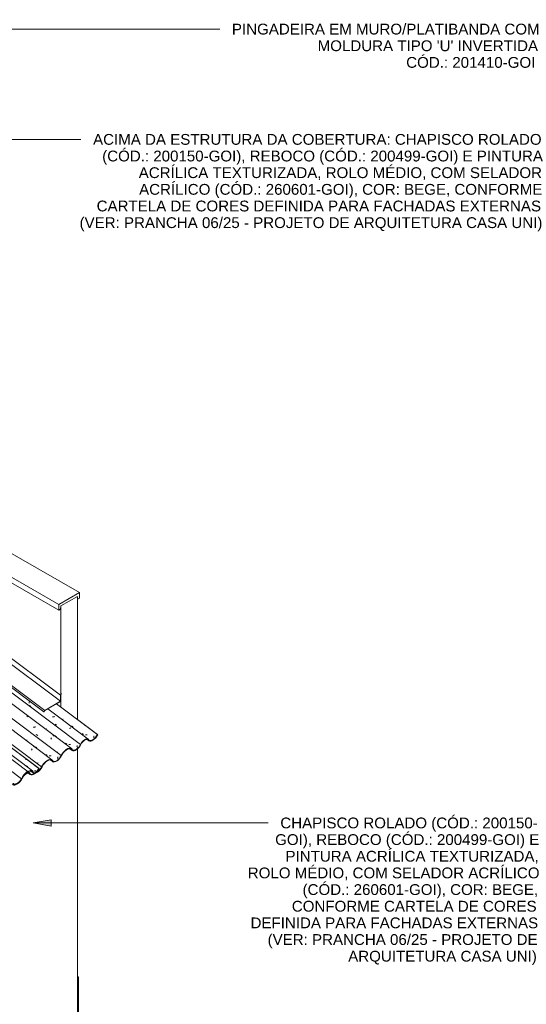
# Model space of a CAD drawing. Header units: millimetres. Extents: x 6528 to 21779, y 617 to 11154.
# Tile 106 of 106: x 18403 to 21779, y 4301 to 10870. Entities that reach past the tile are written whole.
import ezdxf

# ---------------------------------------------------------------- set-up
doc = ezdxf.new("R2010")
doc.units = ezdxf.units.MM
for name, color, linetype, lineweight in [('A-GLAZ-CWMG', 7, 'Continuous', 5), ('A-ROOF', 7, 'Continuous', 5), ('A-ROOF-OTLN', 7, 'Continuous', 5), ('G-ANNO-TEXT', 7, 'Continuous', 9), ('I-WALL', 7, 'Continuous', 5)]:
    doc.layers.add(name, color=color, linetype=linetype, lineweight=lineweight)
doc.styles.add('Arial', font='arial.ttf', dxfattribs={"height": 72})
pattern_1 = [(35.687, (13408.59, 6161.03), (232.4107, 222.10645), [11.803, -202.805, 11.803, -1347.381]), (35.687, (13408.59, 6161.03), (232.4107, 222.10645), [-226.412, -202.805, 11.803, -417.413, -715.36]), (35.687, (13408.59, 6161.03), (232.4107, 222.10645), [-858.432, 11.803, -202.805, 11.803, -488.949]), (35.687, (13408.59, 6161.03), (232.4107, 222.10645), [-1084.844, -131.269, 11.803, -345.877]), (137.177, (13495.75, 6251.22), (-166.5234, 43.963), [6.535, -112.291, -752.566]), (137.177, (13495.75, 6251.22), (-166.5234, 43.963), [-118.826, 6.535, -112.291, -633.74]), (137.177, (13495.75, 6251.22), (-166.5234, 43.963), [-237.653, 6.535, -231.117, -396.088]), (137.177, (13495.75, 6251.22), (-166.5234, 43.963), [-475.305, 6.535, -112.291, -277.261]), (137.177, (13495.75, 6251.22), (-166.5234, 43.963), [-594.131, 6.535, -72.682, -198.044]), (137.177, (13495.75, 6251.22), (-166.5234, 43.963), [-673.349, 6.535, -191.508]), (247.064, (13524.797, 6382.45), (-65.88806, -266.0695), [12.3, -211.345, -1416.419]), (247.064, (13524.797, 6382.45), (-65.88806, -266.0695), [-223.645, 12.3, -211.345, -1192.774]), (247.064, (13524.797, 6382.45), (-65.88806, -266.0695), [-447.29, 12.3, -434.99, -745.484]), (247.064, (13524.797, 6382.45), (-65.88806, -266.0695), [-894.58, 12.3, -211.345, -521.839]), (247.064, (13524.797, 6382.45), (-65.88806, -266.0695), [-1118.225, 12.3, -136.796, -372.742]), (247.064, (13524.797, 6382.45), (-65.88806, -266.0695), [-1267.322, 12.3, -360.441])]

# ---------------------------------------------------------------- blocks, each defined once
blk = doc.blocks.new('FP_113-ISO_02')
at = {"layer": 'A-GLAZ-CWMG'}
blk.add_line((18468.9, 5844.3), (12164.7, 10576), dxfattribs=at)
blk = doc.blocks.new('FP_114-ISO_02')
at = {"layer": 'A-GLAZ-CWMG', "color": 9, "true_color": 0xc0c0c0}
for p, q in [((18443.3, 5935.4), (18443.3, 5936.8)), ((18443.3, 5934.1), (18443.3, 5935.4)), ((18443.3, 5932.7), (18443.3, 5934.1)), ((18503.4, 5853.1), (18503.7, 5854.3)), ((18503.7, 5854.3), (18504.1, 5855.6)), ((18504.1, 5855.6), (18504.4, 5856.9)), ((18504.4, 5856.9), (18504.7, 5858.3)), ((18504.7, 5858.3), (18505.1, 5859.6)), ((18505.1, 5859.6), (18505.4, 5861)), ((18505.4, 5861), (18505.7, 5862.4)), ((18505.7, 5862.4), (18506, 5863.8))]:
    blk.add_line(p, q, dxfattribs=at)
blk = doc.blocks.new('FP_115-ISO_02')
at = {"layer": 'A-GLAZ-CWMG'}
blk.add_line((18458.1, 5843.6), (18472.1, 5833.2), dxfattribs=at)
blk = doc.blocks.new('Rectangular Mullion - Telha Fibrocimento - Ondulada-V99-ISO_02')
at = {"layer": 'A-GLAZ-CWMG', "true_color": 0xc0c0c0}
h = blk.add_hatch(dxfattribs=at)
h.set_pattern_fill('FP_6', color=9, style=0, pattern_type=2)
h.set_pattern_definition(pattern_1)
h.paths.add_polyline_path([(17746.4, 5402.5), (17757.1, 5410.3), (17766.5, 5419.8), (17773.5, 5428.4), (17786.9, 5449.9), (17794.4, 5458.9), (17802.7, 5466.8), (17811.4, 5472.8), (17820.8, 5476.7), (17827, 5477.7), (17833.2, 5476.4), (17842.4, 5468.4), (17849.1, 5466.9), (17858.6, 5468.9), (17866.7, 5472.7), (17877.4, 5480.5), (17884.8, 5487.6), (17893.1, 5497.7), (17907.2, 5520.2), (17913.5, 5528.4), (17922, 5537), (17931.2, 5544), (17940.1, 5548.7), (17946.7, 5550.8), (17953.6, 5551), (17959.2, 5548.7), (17967.3, 5539.4), (17972.7, 5537.3), (17980.4, 5537.8), (17988.1, 5540.5), (17996.8, 5545.6), (18005.6, 5552.8), (18013.8, 5561.7), (18021.1, 5571.6), (18033.6, 5593.6), (18041.7, 5604.5), (18050.8, 5614.2), (18060.5, 5622.1), (18070.4, 5627.7), (18080.5, 5630.7), (18087.6, 5630.6), (18093.3, 5628.2), (18101.4, 5618.3), (18106.9, 5616), (18113.9, 5616.1), (18123.4, 5619.6), (18130.5, 5623.7), (18140.3, 5631.8), (18147.7, 5639.7), (18154.6, 5648.9), (18166.9, 5670), (18174.6, 5680.3), (18183.3, 5689.4), (18192.5, 5696.8), (18202.4, 5702.3), (18210.2, 5704.9), (18218.3, 5704.9), (18223.6, 5702.8), (18231.6, 5693.5), (18237.2, 5691.3), (18244.2, 5691.5), (18253, 5694.7), (18260.7, 5699.1), (18269.2, 5705.9), (18277.3, 5714.4), (18284.5, 5724), (18299.1, 5748), (18304.4, 5755.1), (18313.1, 5764.1), (18322.1, 5771.4), (18331.2, 5776.6), (18339.6, 5779.5), (18347, 5779.8), (18353, 5777.5), (18361, 5768.3), (18366.6, 5766.2), (18373.5, 5766.4), (18381.5, 5769.1), (18389.9, 5773.9), (18398.4, 5780.8), (18407.3, 5790.2), (18413.8, 5798.7), (18424.4, 5816.7), (18430, 5824.2), (18438.4, 5832.4), (18443, 5836.1), (18451.6, 5840.6), (18455.9, 5842), (18461.8, 5842), (18465.7, 5840.5), (18472.7, 5832.8), (18478.3, 5830.7), (18485.2, 5831), (18493.1, 5833.7), (18501.5, 5838.6), (18510, 5845.3), (18518.1, 5853.7), (18525.3, 5863.1), (18531.3, 5873.2), (18529.1, 5874.5), (18523.8, 5865.2), (18517.3, 5856.5), (18508.5, 5847.6), (18502.2, 5842.4), (18494.5, 5837.8), (18487.2, 5835.3), (18480.8, 5834.9), (18475.7, 5836.8), (18468.6, 5844.6), (18463.7, 5846.4), (18457.6, 5846.2), (18450.6, 5843.9), (18441.9, 5838.6), (18434.6, 5832.4), (18428.5, 5826.2), (18422.2, 5817.8), (18411.6, 5799.8), (18404.1, 5790.2), (18397.8, 5783.6), (18388.2, 5776.4), (18382.5, 5773), (18375.3, 5770.7), (18369.1, 5770.4), (18364, 5772.3), (18356, 5781.5), (18349.5, 5784), (18341.4, 5783.7), (18332.1, 5780.6), (18322.3, 5774.9), (18312.3, 5766.9), (18302.9, 5757.1), (18294.5, 5745.9), (18282.2, 5725), (18275.7, 5716.3), (18268, 5708.3), (18260.7, 5702.5), (18253, 5698.1), (18245.9, 5695.7), (18239.6, 5695.5), (18234.6, 5697.5), (18226.5, 5706.9), (18220, 5709.4), (18211.8, 5709.1), (18202.1, 5705.8), (18192.5, 5700.2), (18182.4, 5692.1), (18172.9, 5682.1), (18164.5, 5670.8), (18152.2, 5649.7), (18144.2, 5639.5), (18138.3, 5633.3), (18130.5, 5627.1), (18122.8, 5622.7), (18115.7, 5620.4), (18109.4, 5620.2), (18104.4, 5622.3), (18096.2, 5632.3), (18089.2, 5635.1), (18080.5, 5634.8), (18070.4, 5631.3), (18059.7, 5624.8), (18048.9, 5615.9), (18038.9, 5604.9), (18030.1, 5592.6), (18017.5, 5570.5), (18010.7, 5561.7), (18003.2, 5554.1), (17995.3, 5548), (17987.6, 5543.7), (17980.4, 5541.6), (17974.1, 5541.7), (17969.2, 5544), (17965.9, 5548.5), (17960.8, 5553.5), (17953.6, 5555.4), (17944.6, 5554.1), (17934.5, 5549.6), (17924.1, 5542.2), (17913.9, 5532.5), (17904.8, 5521.2), (17891, 5498.9), (17883.5, 5489.8), (17875.2, 5482), (17866.7, 5476), (17858.6, 5472.3), (17851.2, 5471.1), (17845.2, 5472.5), (17835.9, 5480.5), (17829, 5482), (17820, 5480.2), (17811.4, 5476.2), (17801.4, 5469.1), (17791.4, 5459.2), (17783.6, 5449.4), (17769.5, 5427.3), (17763.5, 5419.9), (17752.7, 5410.3), (17746.9, 5406.2)])
at = {"layer": 'A-GLAZ-CWMG'}
for p, q in [((18529.1, 5874.5), (12221.3, 10608.8)), ((18531.3, 5873.2), (12221.6, 10608.9)), ((18531.3, 5873.2), (18529.1, 5874.5)), ((18468.7, 5837.1), (18462.4, 5841.8))]:
    blk.add_line(p, q, dxfattribs=at)
for points in [[(18472, 5840.7, 0), (18468.6, 5844.6, 0), (18463.7, 5846.4, 0), (18457.6, 5846.2, 0), (18450.6, 5843.9, 0), (18443.2, 5839.6, 0), (18435.7, 5833.6, 0), (18428.5, 5826.2, 0), (18422.2, 5817.8, 0), (18417, 5808.9, 0)], [(18468.7, 5837.1, 0), (18472.7, 5832.8, 0), (18478.3, 5830.7, 0), (18485.2, 5831, 0), (18493.1, 5833.7, 0), (18501.5, 5838.6, 0), (18510, 5845.3, 0), (18518.1, 5853.7, 0), (18525.3, 5863.1, 0), (18531.3, 5873.2, 0)], [(18529.1, 5874.5, 0), (18523.8, 5865.2, 0), (18517.3, 5856.5, 0), (18509.9, 5848.7, 0), (18506.7, 5845.9, 0)], [(18357.1, 5772.8, 0), (18361, 5768.3, 0), (18366.6, 5766.2, 0), (18373.5, 5766.4, 0), (18381.5, 5769.1, 0), (18389.9, 5773.9, 0), (18398.4, 5780.8, 0), (18406.6, 5789.2, 0), (18413.8, 5798.7, 0), (18419.8, 5808.8, 0)], [(18417, 5808.9, 0), (18411.6, 5799.8, 0), (18405.1, 5791.2, 0), (18397.8, 5783.6, 0), (18390.1, 5777.4, 0), (18382.5, 5773, 0), (18375.3, 5770.7, 0), (18369.1, 5770.4, 0), (18364, 5772.3, 0), (18360.5, 5776.3, 0)], [(18419.8, 5808.8, 0), (18424.4, 5816.7, 0), (18430, 5824.2, 0), (18436.4, 5830.8, 0), (18443, 5836.1, 0), (18449.7, 5839.9, 0), (18455.9, 5842, 0), (18461.3, 5842.2, 0), (18465.7, 5840.5, 0), (18468.7, 5837.1, 0)], [(18506.7, 5845.9, 0), (18502.2, 5842.4, 0), (18494.5, 5837.8, 0), (18487.2, 5835.3, 0), (18480.8, 5834.9, 0), (18475.7, 5836.8, 0), (18472, 5840.7, 0)]]:
    blk.add_polyline3d(points, dxfattribs=at)
for name in ['FP_113-ISO_02', 'FP_114-ISO_02', 'FP_115-ISO_02']:
    blk.add_blockref(name, (0, 0), dxfattribs=at)
blk = doc.blocks.new('FP_119-ISO_02')
at = {"layer": 'A-GLAZ-CWMG'}
blk.add_line((18475.8, 5856.5), (18492.4, 5844.1), dxfattribs=at)
blk = doc.blocks.new('FP_126-ISO_02')
at = {"layer": 'A-GLAZ-CWMG'}
blk.add_line((18487.4, 5858), (12098.7, 10653), dxfattribs=at)
blk = doc.blocks.new('FP_127-ISO_02')
at = {"layer": 'A-GLAZ-CWMG', "color": 9, "true_color": 0xc0c0c0}
for p, q in [((18463.7, 5944.8), (18463.7, 5946.3)), ((18447.2, 5892.8), (18456.4, 5885.8))]:
    blk.add_line(p, q, dxfattribs=at)
blk = doc.blocks.new('FP_128-ISO_02')
at = {"layer": 'A-GLAZ-CWMG'}
blk.add_line((18617.9, 5932.4), (12229.2, 10727.4), dxfattribs=at)
at = {"layer": 'A-GLAZ-CWMG', "color": 9, "true_color": 0xc0c0c0}
for p, q in [((18481.6, 5995.4), (18482.2, 5997.1)), ((18482.2, 5997.1), (18482.7, 5998.7)), ((18482.7, 5998.7), (18483.3, 6000.3)), ((18483.3, 6000.3), (18483.9, 6001.9)), ((18483.9, 6001.9), (18484.4, 6003.4)), ((18484.4, 6003.4), (18485, 6004.9)), ((18494, 6023.2), (18503.5, 6016.1)), ((18520.2, 5907.8), (18518.8, 5906.8)), ((18521.6, 5908.8), (18520.2, 5907.8)), ((18523.1, 5909.7), (18521.6, 5908.8)), ((18524.6, 5910.7), (18523.1, 5909.7)), ((18526.1, 5911.7), (18524.6, 5910.7))]:
    blk.add_line(p, q, dxfattribs=at)
blk = doc.blocks.new('FP_129-ISO_02')
at = {"layer": 'A-GLAZ-CWMG', "color": 9, "true_color": 0xc0c0c0}
for p, q in [((18450, 6061.4), (18450.1, 6061.7)), ((18450.1, 6061.9), (18450.3, 6062.2)), ((18450.1, 6061.7), (18450.1, 6061.9)), ((18450.3, 6062.2), (18450.4, 6062.6)), ((18450.4, 6062.6), (18450.5, 6062.9)), ((18450.5, 6062.9), (18450.7, 6063.4)), ((18450.7, 6063.4), (18450.9, 6063.8)), ((18450.9, 6063.8), (18451.1, 6064.3)), ((18508.9, 6016.8), (18507.8, 6017.5)), ((18510.1, 6016), (18508.9, 6016.8)), ((18511.3, 6015.3), (18510.1, 6016)), ((18512.5, 6014.7), (18511.3, 6015.3)), ((18513.8, 6014.1), (18512.5, 6014.7)), ((18515, 6013.5), (18513.8, 6014.1)), ((18516.3, 6012.9), (18515, 6013.5)), ((18517.6, 6012.4), (18516.3, 6012.9)), ((18593.9, 6020.4), (18593.9, 6021.5)), ((18577.4, 5968.1), (18586.6, 5961.1)), ((18601.5, 5959.1), (18600, 5959.2)), ((18603, 5959.1), (18601.5, 5959.1)), ((18604.5, 5959.1), (18603, 5959.1)), ((18606, 5959.1), (18604.5, 5959.1)), ((18607.5, 5959.1), (18606, 5959.1)), ((18609, 5959.2), (18607.5, 5959.1)), ((18610.5, 5959.3), (18609, 5959.2)), ((18612.1, 5959.4), (18610.5, 5959.3)), ((18654.6, 5940.4), (18654.9, 5941.7)), ((18654.9, 5941.7), (18655.2, 5943)), ((18655.2, 5943), (18655.6, 5944.3)), ((18655.6, 5944.3), (18655.9, 5945.7)), ((18655.9, 5945.7), (18656.2, 5947.1)), ((18656.2, 5947.1), (18656.5, 5948.5)), ((18656.5, 5948.5), (18656.8, 5949.9)), ((18656.8, 5949.9), (18657.1, 5951.3))]:
    blk.add_line(p, q, dxfattribs=at)
blk = doc.blocks.new('FP_130-ISO_02')
at = {"layer": 'A-GLAZ-CWMG'}
blk.add_line((18747.4, 6007), (12358.7, 10802), dxfattribs=at)
at = {"layer": 'A-GLAZ-CWMG', "color": 9, "true_color": 0xc0c0c0}
for p, q in [((18449.6, 6225.8), (18459.2, 6218.7)), ((18497.1, 6148.8), (18495, 6148.1)), ((18499.2, 6149.5), (18497.1, 6148.8)), ((18501.4, 6150.1), (18499.2, 6149.5)), ((18503.5, 6150.7), (18501.4, 6150.1)), ((18505.7, 6151.3), (18503.5, 6150.7)), ((18507.9, 6151.8), (18505.7, 6151.3)), ((18512.8, 6100.2), (18522.4, 6093.4)), ((18610.9, 6069.7), (18611.4, 6071.4)), ((18611.4, 6071.4), (18612, 6073)), ((18612, 6073), (18612.5, 6074.7)), ((18612.5, 6074.7), (18613.1, 6076.2)), ((18613.1, 6076.2), (18613.7, 6077.8)), ((18613.7, 6077.8), (18614.2, 6079.3)), ((18623.3, 6097.7), (18632.9, 6090.7)), ((18650.9, 5982.7), (18649.4, 5981.6)), ((18652.4, 5983.7), (18650.9, 5982.7)), ((18653.9, 5984.7), (18652.4, 5983.7)), ((18655.5, 5985.7), (18653.9, 5984.7))]:
    blk.add_line(p, q, dxfattribs=at)
blk = doc.blocks.new('FP_131-ISO_02')
at = {"layer": 'A-GLAZ-CWMG', "color": 9, "true_color": 0xc0c0c0}
for p, q in [((18449.1, 6233.9), (18449.2, 6234.1)), ((18449.1, 6233.7), (18449.1, 6233.9)), ((18449.1, 6233.6), (18449.1, 6233.7)), ((18449.1, 6233.5), (18449.1, 6233.6)), ((18449.1, 6233.4), (18449.1, 6233.5)), ((18449.2, 6234.1), (18449.3, 6234.4)), ((18449.3, 6234.4), (18449.4, 6234.6)), ((18579.4, 6136.3), (18579.5, 6136.6)), ((18579.5, 6136.8), (18579.7, 6137.1)), ((18579.5, 6136.6), (18579.5, 6136.8)), ((18579.7, 6137.1), (18579.8, 6137.5)), ((18579.8, 6137.5), (18579.9, 6137.9)), ((18579.9, 6137.9), (18580.1, 6138.3)), ((18580.1, 6138.3), (18580.3, 6138.7)), ((18580.3, 6138.7), (18580.5, 6139.2)), ((18638.3, 6091.6), (18637.1, 6092.4)), ((18639.5, 6090.9), (18638.3, 6091.6)), ((18640.7, 6090.2), (18639.5, 6090.9)), ((18641.9, 6089.6), (18640.7, 6090.2)), ((18643.1, 6088.9), (18641.9, 6089.6)), ((18644.4, 6088.4), (18643.1, 6088.9)), ((18645.7, 6087.8), (18644.4, 6088.4)), ((18647, 6087.3), (18645.7, 6087.8)), ((18723.4, 6095.4), (18723.4, 6096.2)), ((18706.8, 6043.1), (18716.1, 6036)), ((18730.9, 6034.1), (18729.4, 6034.2)), ((18732.4, 6034), (18730.9, 6034.1)), ((18733.9, 6034), (18732.4, 6034)), ((18735.4, 6034), (18733.9, 6034)), ((18736.9, 6034.1), (18735.4, 6034)), ((18738.4, 6034.2), (18736.9, 6034.1)), ((18740, 6034.3), (18738.4, 6034.2)), ((18741.5, 6034.4), (18740, 6034.3)), ((18784, 6015.4), (18784.3, 6016.7)), ((18784.3, 6016.7), (18784.7, 6018)), ((18784.7, 6018), (18785, 6019.3)), ((18785, 6019.3), (18785.3, 6020.7)), ((18785.3, 6020.7), (18785.6, 6022.1)), ((18785.6, 6022.1), (18785.9, 6023.4)), ((18785.9, 6023.4), (18786.2, 6024.9)), ((18786.2, 6024.9), (18786.5, 6026.3))]:
    blk.add_line(p, q, dxfattribs=at)
blk = doc.blocks.new('FP_132-ISO_02')
at = {"layer": 'A-GLAZ-CWMG', "color": 9, "true_color": 0xc0c0c0}
for p, q in [((18465.2, 6309.8), (18465.4, 6311.4)), ((18465.4, 6311.4), (18465.7, 6313)), ((18465.7, 6313), (18466, 6314.6)), ((18466, 6314.6), (18466.4, 6316.1)), ((18466.4, 6316.1), (18466.7, 6317.7)), ((18466.7, 6317.7), (18467, 6319.2)), ((18467, 6319.2), (18467.4, 6320.7)), ((18467.4, 6320.7), (18467.8, 6322.2)), ((18467, 6294.9), (18476.5, 6288.1)), ((18623.6, 6218), (18621.9, 6217.6)), ((18625.2, 6218.4), (18623.6, 6218)), ((18626.8, 6218.8), (18625.2, 6218.4)), ((18628.5, 6219.1), (18626.8, 6218.8)), ((18630.1, 6219.4), (18628.5, 6219.1)), ((18631.7, 6219.7), (18630.1, 6219.4)), ((18633.3, 6219.9), (18631.7, 6219.7)), ((18635, 6220.1), (18633.3, 6219.9)), ((18639.2, 6169.8), (18648.6, 6162.9)), ((18736.8, 6137.7), (18737.2, 6138.9)), ((18737.2, 6138.9), (18737.7, 6140)), ((18737.7, 6140), (18738.1, 6141.1)), ((18738.1, 6141.1), (18738.6, 6142.2)), ((18738.6, 6142.2), (18739, 6143.3)), ((18739, 6143.3), (18739.4, 6144.3)), ((18739.4, 6144.3), (18739.8, 6145.2)), ((18739.8, 6145.2), (18740.2, 6146.2))]:
    blk.add_line(p, q, dxfattribs=at)
at = {"layer": 'A-GLAZ-CWMG'}
blk.add_line((18860, 6070.1), (18590.8, 6272.1), dxfattribs=at)
blk = doc.blocks.new('FP_133-ISO_02')
at = {"layer": 'A-GLAZ-CWMG', "color": 9, "true_color": 0xc0c0c0}
for p, q in [((18690.8, 6200.9), (18690.9, 6201.1)), ((18690.9, 6201.1), (18691, 6201.4)), ((18691, 6201.4), (18691.1, 6201.7)), ((18691.1, 6201.7), (18691.2, 6202)), ((18691.2, 6202), (18691.4, 6202.4)), ((18691.4, 6202.4), (18691.6, 6202.8)), ((18691.6, 6202.8), (18691.7, 6203.3)), ((18691.7, 6203.3), (18691.9, 6203.8)), ((18749.7, 6156.2), (18748.6, 6157)), ((18750.9, 6155.5), (18749.7, 6156.2)), ((18752.1, 6154.8), (18750.9, 6155.5)), ((18753.3, 6154.1), (18752.1, 6154.8)), ((18754.6, 6153.5), (18753.3, 6154.1)), ((18755.9, 6152.9), (18754.6, 6153.5)), ((18757.1, 6152.4), (18755.9, 6152.9)), ((18758.4, 6151.9), (18757.1, 6152.4)), ((18835, 6161), (18834.9, 6162.1)), ((18834.9, 6159.8), (18835, 6161)), ((18818.2, 6107.6), (18827.5, 6100.6)), ((18842.4, 6098.6), (18840.9, 6098.7)), ((18843.8, 6098.6), (18842.4, 6098.6)), ((18845.3, 6098.6), (18843.8, 6098.6)), ((18846.9, 6098.6), (18845.3, 6098.6)), ((18848.4, 6098.6), (18846.9, 6098.6)), ((18849.9, 6098.7), (18848.4, 6098.6)), ((18851.4, 6098.8), (18849.9, 6098.7)), ((18852.9, 6098.9), (18851.4, 6098.8)), ((18895.4, 6079.9), (18895.8, 6081.1)), ((18895.8, 6081.1), (18896.1, 6082.5)), ((18896.1, 6082.5), (18896.5, 6083.8)), ((18896.5, 6083.8), (18896.8, 6085.1)), ((18896.8, 6085.1), (18897.1, 6086.5)), ((18897.1, 6086.5), (18897.4, 6087.9)), ((18897.4, 6087.9), (18897.7, 6089.3)), ((18897.7, 6089.3), (18898, 6090.7))]:
    blk.add_line(p, q, dxfattribs=at)
blk = doc.blocks.new('FP_134-ISO_02')
at = {"layer": 'A-GLAZ-CWMG'}
blk.add_line((18849.2, 6069.4), (18863.1, 6058.9), dxfattribs=at)
blk = doc.blocks.new('FP_135-ISO_02')
at = {"layer": 'A-GLAZ-CWMG'}
blk.add_line((18736.9, 6005.5), (18751.7, 5994.4), dxfattribs=at)
blk = doc.blocks.new('FP_136-ISO_02')
at = {"layer": 'A-GLAZ-CWMG'}
blk.add_line((18607.2, 5930.9), (18622.4, 5919.4), dxfattribs=at)
blk = doc.blocks.new('Rectangular Mullion - Telha Fibrocimento - Ondulada-V118-ISO_02')
at = {"layer": 'A-GLAZ-CWMG', "true_color": 0xc0c0c0}
h = blk.add_hatch(dxfattribs=at)
h.set_pattern_fill('FP_6', color=9, style=0, pattern_type=2)
h.set_pattern_definition(pattern_1)
h.paths.add_polyline_path([(18137.4, 5628.3), (18147.7, 5635.7), (18157.5, 5645.5), (18164.5, 5654.2), (18177.8, 5675.5), (18185.4, 5684.7), (18193.8, 5692.6), (18202.4, 5698.6), (18211.8, 5702.5), (18218.1, 5703.5), (18224.2, 5702.2), (18233.4, 5694.1), (18240.1, 5692.7), (18249.6, 5694.6), (18257.8, 5698.4), (18268.4, 5706.3), (18275.9, 5713.4), (18284.2, 5723.5), (18299.8, 5748), (18304.6, 5754.2), (18312.7, 5762.5), (18322.3, 5769.8), (18331.2, 5774.5), (18337.7, 5776.6), (18344.7, 5776.7), (18350.2, 5774.5), (18358, 5765.3), (18363.8, 5763.1), (18371.4, 5763.6), (18379.1, 5766.2), (18388.2, 5771.7), (18396.6, 5778.6), (18406.9, 5790.2), (18412.1, 5797.3), (18424.6, 5819.3), (18434.7, 5832.4), (18441.9, 5839.9), (18451.6, 5847.8), (18461.4, 5853.5), (18471.5, 5856.4), (18478.6, 5856.4), (18484.3, 5854), (18492.4, 5844.1), (18498, 5841.8), (18504.9, 5841.9), (18514.4, 5845.3), (18521.6, 5849.5), (18531.3, 5857.5), (18538.3, 5864.9), (18545.6, 5874.6), (18557.9, 5895.8), (18565.7, 5906.1), (18576.4, 5916.8), (18583.5, 5922.6), (18593.5, 5928.1), (18602.8, 5930.7), (18609.3, 5930.7), (18614.6, 5928.6), (18622.7, 5919.3), (18628.8, 5917.1), (18635.2, 5917.3), (18644.1, 5920.4), (18651.7, 5924.9), (18660.2, 5931.7), (18668.3, 5940.2), (18675.6, 5949.8), (18688.9, 5972.2), (18695.5, 5980.9), (18704.1, 5989.9), (18713.2, 5997.2), (18722.2, 6002.4), (18730.6, 6005.2), (18738, 6005.5), (18744, 6003.2), (18752.1, 5994.1), (18757.6, 5991.9), (18764.6, 5992.2), (18772.5, 5994.8), (18781, 5999.7), (18789.5, 6006.5), (18797.6, 6014.9), (18804.8, 6024.5), (18816.2, 6043.5), (18821.1, 6049.9), (18827.4, 6056.5), (18834.1, 6061.9), (18840.7, 6065.7), (18846.9, 6067.8), (18852.8, 6067.8), (18856.7, 6066.3), (18863.7, 6058.5), (18869.3, 6056.5), (18876.3, 6056.8), (18884.1, 6059.5), (18892.6, 6064.3), (18901, 6071.1), (18909.1, 6079.5), (18916.3, 6088.9), (18922.3, 6098.9), (18920.1, 6100.2), (18914.8, 6091), (18908.3, 6082.3), (18901, 6074.5), (18893.2, 6068.2), (18885.5, 6063.6), (18878.2, 6061.1), (18871.9, 6060.7), (18866.7, 6062.5), (18859.6, 6070.3), (18854.7, 6072.2), (18848.6, 6072), (18841.6, 6069.6), (18834.2, 6065.4), (18826.7, 6059.3), (18819.6, 6051.9), (18813.2, 6043.5), (18802.6, 6025.6), (18796.1, 6017), (18788.8, 6009.4), (18781.1, 6003.2), (18773.5, 5998.8), (18766.4, 5996.4), (18760.1, 5996.2), (18755.1, 5998.1), (18747, 6007.2), (18740.5, 6009.8), (18732.4, 6009.5), (18723.2, 6006.4), (18713.3, 6000.7), (18703.4, 5992.7), (18693.9, 5982.8), (18685.5, 5971.7), (18673.3, 5950.7), (18666.8, 5942.1), (18659.4, 5934.5), (18651.7, 5928.3), (18644.1, 5923.8), (18636.9, 5921.5), (18630.6, 5921.3), (18625.6, 5923.3), (18617.6, 5932.6), (18611, 5935.2), (18602.8, 5934.9), (18593.5, 5931.7), (18583.5, 5925.9), (18572.5, 5916.8), (18564, 5907.8), (18555.5, 5896.6), (18542.6, 5874.6), (18535.2, 5865.2), (18529.3, 5859.1), (18521.6, 5852.8), (18513.9, 5848.4), (18506.7, 5846.1), (18500.4, 5846), (18495.4, 5848.1), (18487.3, 5858), (18480.3, 5860.9), (18471.5, 5860.5), (18461.4, 5857), (18450.7, 5850.6), (18440, 5841.6), (18429.9, 5830.7), (18421.1, 5818.4), (18408.5, 5796.2), (18401.8, 5787.5), (18394.2, 5779.8), (18386.4, 5773.7), (18378.6, 5769.5), (18371.4, 5767.3), (18365.1, 5767.4), (18360.2, 5769.8), (18357, 5774.3), (18351.9, 5779.3), (18344.6, 5781.2), (18335.6, 5779.8), (18325.6, 5775.3), (18315.1, 5768), (18305, 5758.3), (18295.8, 5746.9), (18282, 5724.7), (18274.5, 5715.5), (18266.3, 5707.7), (18257.8, 5701.8), (18249.6, 5698.1), (18242.2, 5696.9), (18236.2, 5698.2), (18226.9, 5706.3), (18220, 5707.7), (18210.7, 5705.8), (18202.4, 5702), (18192.5, 5694.9), (18182.4, 5685), (18174.6, 5675.1), (18160.5, 5653), (18152.2, 5643.4), (18146.3, 5637.9), (18137.9, 5632)])
at = {"layer": 'A-GLAZ-CWMG'}
for p, q in [((18808, 6034.7), (12499.6, 10769.4)), ((18678.6, 5959.9), (12370.2, 10694.7)), ((18548.6, 5884.6), (12240, 10619.5)), ((18414.1, 5805.6), (12104.5, 10541.3)), ((18920.1, 6100.2), (18647.4, 6304.9)), ((18922.3, 6098.9), (18647.7, 6305)), ((18859.7, 6062.8), (18853.4, 6067.5)), ((18922.3, 6098.9), (18920.1, 6100.2)), ((18748.2, 5998.5), (18739.7, 6004.9)), ((18618.8, 5923.8), (18609.9, 5930.4)), ((18488.6, 5848.7), (18478.1, 5856.6))]:
    blk.add_line(p, q, dxfattribs=at)
for points in [[(18863.1, 6066.5, 0), (18859.6, 6070.3, 0), (18854.7, 6072.2, 0), (18848.6, 6072, 0), (18841.6, 6069.6, 0), (18834.2, 6065.4, 0), (18826.7, 6059.3, 0), (18819.6, 6051.9, 0), (18813.2, 6043.6, 0), (18808, 6034.7, 0)], [(18810.8, 6034.6, 0), (18815.4, 6042.5, 0), (18821.1, 6049.9, 0), (18827.4, 6056.5, 0), (18834.1, 6061.9, 0), (18840.7, 6065.7, 0), (18846.9, 6067.8, 0), (18852.3, 6068, 0), (18856.7, 6066.3, 0), (18859.7, 6062.8, 0)], [(18859.7, 6062.8, 0), (18863.7, 6058.5, 0), (18869.3, 6056.5, 0), (18876.3, 6056.8, 0), (18884.1, 6059.5, 0), (18892.6, 6064.3, 0), (18901, 6071.1, 0), (18909.1, 6079.5, 0), (18916.3, 6088.9, 0), (18922.3, 6098.9, 0)], [(18920.1, 6100.2, 0), (18914.8, 6091, 0), (18908.3, 6082.3, 0), (18901, 6074.5, 0), (18893.2, 6068.2, 0), (18885.5, 6063.6, 0), (18878.2, 6061.1, 0), (18871.9, 6060.7, 0), (18866.7, 6062.5, 0), (18863.1, 6066.5, 0)], [(18751.5, 6002.1, 0), (18747, 6007.2, 0), (18740.5, 6009.8, 0), (18732.4, 6009.5, 0), (18723.2, 6006.4, 0), (18713.3, 6000.7, 0), (18703.4, 5992.7, 0), (18693.9, 5982.8, 0), (18685.5, 5971.7, 0), (18678.6, 5959.9, 0)], [(18681.5, 5959.9, 0), (18687.8, 5970.7, 0), (18695.5, 5980.9, 0), (18704.1, 5989.9, 0), (18713.2, 5997.2, 0), (18722.2, 6002.4, 0), (18730.6, 6005.2, 0), (18738, 6005.5, 0), (18744, 6003.2, 0), (18748.2, 5998.5, 0)], [(18748.2, 5998.5, 0), (18752.1, 5994.1, 0), (18757.6, 5991.9, 0), (18764.6, 5992.2, 0), (18772.5, 5994.8, 0), (18781, 5999.7, 0), (18789.5, 6006.5, 0), (18797.6, 6014.9, 0), (18804.8, 6024.5, 0), (18810.8, 6034.6, 0)], [(18808, 6034.7, 0), (18802.6, 6025.6, 0), (18796.1, 6017, 0), (18788.8, 6009.4, 0), (18781.1, 6003.2, 0), (18773.5, 5998.8, 0), (18766.4, 5996.4, 0), (18760.1, 5996.2, 0), (18755.1, 5998.1, 0), (18751.5, 6002.1, 0)], [(18622.1, 5927.4, 0), (18617.6, 5932.6, 0), (18611, 5935.2, 0), (18602.8, 5934.9, 0), (18593.5, 5931.7, 0), (18583.5, 5925.9, 0), (18573.5, 5917.8, 0), (18564, 5907.8, 0), (18555.5, 5896.6, 0), (18548.6, 5884.6, 0)], [(18551.6, 5884.9, 0), (18557.9, 5895.8, 0), (18565.7, 5906.1, 0), (18574.4, 5915.2, 0), (18583.5, 5922.6, 0), (18592.7, 5927.8, 0), (18601.2, 5930.7, 0), (18608.7, 5930.9, 0), (18614.6, 5928.6, 0), (18618.8, 5923.8, 0)], [(18618.8, 5923.8, 0), (18622.7, 5919.3, 0), (18628.2, 5917, 0), (18635.2, 5917.3, 0), (18643.2, 5919.9, 0), (18651.6, 5924.8, 0), (18660.2, 5931.7, 0), (18668.3, 5940.2, 0), (18675.6, 5949.8, 0), (18681.5, 5959.9, 0)], [(18678.6, 5959.9, 0), (18673.3, 5950.7, 0), (18666.8, 5942.1, 0), (18659.4, 5934.5, 0), (18651.7, 5928.3, 0), (18644.1, 5923.8, 0), (18636.9, 5921.5, 0), (18630.6, 5921.3, 0), (18625.6, 5923.3, 0), (18622.1, 5927.4, 0)], [(18492, 5852.2, 0), (18487.3, 5858, 0), (18480.3, 5860.9, 0), (18471.5, 5860.5, 0), (18461.4, 5857, 0), (18450.7, 5850.6, 0), (18440, 5841.6, 0), (18429.9, 5830.7, 0), (18421.1, 5818.4, 0), (18414.1, 5805.6, 0)], [(18418, 5807.8, 0), (18424.6, 5819.3, 0), (18432.7, 5830.3, 0), (18441.9, 5839.9, 0), (18451.6, 5847.8, 0), (18461.2, 5853.4, 0), (18470.2, 5856.4, 0), (18478.1, 5856.6, 0), (18484.3, 5854, 0), (18484.4, 5854, 0)], [(18488.6, 5848.7, 0), (18492.4, 5844.1, 0), (18498, 5841.8, 0), (18504.9, 5841.9, 0), (18513, 5844.5, 0), (18521.5, 5849.4, 0), (18530.2, 5856.4, 0), (18538.3, 5864.9, 0), (18545.6, 5874.6, 0), (18551.6, 5884.9, 0)], [(18506.7, 5846.1, 0), (18500.4, 5846, 0), (18495.4, 5848.1, 0), (18492, 5852.2, 0)], [(18548.6, 5884.6, 0), (18543.2, 5875.4, 0), (18536.7, 5866.7, 0), (18529.3, 5859.1, 0), (18521.6, 5852.8, 0), (18513.9, 5848.4, 0), (18506.7, 5846.1, 0)], [(18354.1, 5769.9, 0), (18358, 5765.3, 0), (18363.8, 5763.1, 0), (18370.9, 5763.4, 0), (18379.1, 5766.2, 0), (18387.8, 5771.4, 0), (18396.6, 5778.6, 0), (18404.8, 5787.4, 0), (18412.1, 5797.3, 0), (18418, 5807.8, 0)], [(18414.1, 5805.6, 0), (18408.5, 5796.2, 0), (18401.8, 5787.5, 0), (18394.2, 5779.8, 0), (18386.4, 5773.7, 0), (18378.6, 5769.5, 0), (18371.4, 5767.3, 0), (18365.1, 5767.4, 0), (18360.2, 5769.8, 0), (18357, 5774.3, 0)]]:
    blk.add_polyline3d(points, dxfattribs=at)
for name in ['FP_130-ISO_02', 'FP_128-ISO_02', 'FP_126-ISO_02', 'FP_131-ISO_02', 'FP_129-ISO_02', 'FP_127-ISO_02', 'FP_132-ISO_02', 'FP_133-ISO_02', 'FP_134-ISO_02', 'FP_135-ISO_02', 'FP_136-ISO_02', 'FP_119-ISO_02']:
    blk.add_blockref(name, (0, 0), dxfattribs=at)
blk = doc.blocks.new('RUFO_1_ - RUFO_1_-1923193-ISO_02')
at = {"layer": 'A-ROOF'}
for p, q in [((15187.8, 9133.1), (18801, 7047)), ((15049.9, 9053.5), (18663.1, 6967.4)), ((18663.1, 6930.6), (15112.1, 8980.8)), ((18801, 7047), (18663.1, 6967.4)), ((18801, 7010.2), (18801, 7047)), ((18663.1, 6967.4), (18663.1, 6930.6)), ((18677.3, 6959.2), (18786.9, 7022.5)), ((18786.9, 7022.5), (18788.7, 7003.1)), ((18786.9, 7004.2), (18788.7, 7003.1)), ((18788.7, 7003.1), (18801, 7010.2)), ((18663.1, 6930.6), (18675.4, 6937.7)), ((18675.4, 6937.7), (18677.3, 6959.2))]:
    blk.add_line(p, q, dxfattribs=at)

msp = doc.modelspace()

# ---------------------------------------------------------------- hatches: boundary and pattern name
at = {"layer": 'G-ANNO-TEXT'}
msp.add_hatch(color=256, dxfattribs=at).paths.add_polyline_path([(18491.4, 5510.7), (18611.4, 5489.5), (18611.4, 5531.9)])

# ---------------------------------------------------------------- linework, layer by layer
at = {"layer": 'A-ROOF-OTLN'}
for p, q in [((12429.4, 10869.6), (18569.2, 6261.3)), ((12525.2, 10784.2), (18563.8, 6251.9)), ((15198.8, 8930.7), (18674.4, 6322.1)), ((15431.6, 8796.3), (18674.4, 6362.4)), ((18679.8, 6371.8), (18674.4, 6362.4)), ((18680.8, 6371.3), (18679.8, 6371.8)), ((18674.4, 6322.1), (18569.2, 6261.3)), ((18569.8, 6260), (18675.8, 6321.2)), ((18674.4, 6362.4), (18674.4, 6322.1)), ((18675.8, 6362.5), (18680.8, 6371.3)), ((18675.8, 6321.2), (18675.8, 6362.5)), ((18569.2, 6261.3), (18563.8, 6251.9)), ((18563.8, 6251.9), (18564.8, 6251.3)), ((18564.8, 6251.3), (18569.8, 6260))]:
    msp.add_line(p, q, dxfattribs=at)
at = {"layer": 'G-ANNO-TEXT'}
for p, q in [((15846.6, 10806.8), (19471.1, 10806.8)), ((19471.1, 10806.8), (19735.7, 10806.8)), ((16758, 10071.1), (18662.1, 10071.1)), ((18662.1, 10071.1), (18810.3, 10071.1)), ((18611.4, 5531.9), (18491.4, 5510.7)), ((18611.4, 5489.5), (18611.4, 5531.9)), ((18491.4, 5510.7), (18611.4, 5489.5)), ((18491.4, 5510.7), (19830.8, 5510.7)), ((19830.8, 5510.7), (20058.3, 5510.7))]:
    msp.add_line(p, q, dxfattribs=at)
at = {"layer": 'I-WALL'}
for p, q in [((18786.9, 7022.5), (18677.3, 6959.2)), ((18786.9, 7022.5), (18786.9, 6200.6)), ((18677.3, 6282.9), (18677.3, 6959.2)), ((18786.9, 6206), (18782.8, 6203.6)), ((18786.9, 3985.1), (18786.9, 6004.4)), ((18786.9, 4487.2), (18793.9, 4483.2)), ((18790.4, 4481.1), (18786.9, 4483.2)), ((18790.4, 4481.1), (18793.9, 4483.2)), ((18790.4, 3991.2), (18790.4, 4481.1)), ((18793.9, 4483.2), (18793.9, 3993.3))]:
    msp.add_line(p, q, dxfattribs=at)

# ---------------------------------------------------------------- block references
at = {"layer": 'A-GLAZ-CWMG'}
for name in ['Rectangular Mullion - Telha Fibrocimento - Ondulada-V118-ISO_02', 'Rectangular Mullion - Telha Fibrocimento - Ondulada-V99-ISO_02']:
    msp.add_blockref(name, (0, 0), dxfattribs=at)
at = {"layer": 'A-ROOF'}
msp.add_blockref('RUFO_1_ - RUFO_1_-1923193-ISO_02', (0, 0), dxfattribs=at)

# ---------------------------------------------------------------- texts
at = {"layer": 'G-ANNO-TEXT', "char_height": 72, "attachment_point": 1, "style": 'Arial'}
for s, insert, width in [('PINGADEIRA EM MURO/PLATIBANDA COM ', (19817, 10842.8), 2427.51), ("MOLDURA TIPO 'U' INVERTIDA", (20388.5, 10731.7), 1734.852), ('CÓD.: 201410-GOI', (20978.5, 10620.6), 1019.746), ('ACIMA DA ESTRUTURA DA COBERTURA: CHAPISCO ROLADO', (18891.6, 10107.1), 3549.872), ('(CÓD.: 200150-GOI), REBOCO (CÓD.: 200499-GOI) E PINTURA', (18952.4, 9996), 3476.117), ('ACRÍLICA TEXTURIZADA, ROLO MÉDIO, COM SELADOR', (19195.9, 9884.9), 3181.096), ('ACRÍLICO (CÓD.: 260601-GOI), COR: BEGE, CONFORME', (19198.5, 9773.7), 3177.889), ('CARTELA DE CORES DEFINIDA PARA FACHADAS EXTERNAS', (18915.4, 9662.6), 3521.012), ('(VER: PRANCHA 06/25 - PROJETO DE ARQUITETURA CASA UNI)', (18801.6, 9551.5), 3658.902), ('CHAPISCO ROLADO (CÓD.: 200150-', (20139.6, 5546.7), 2036.286), ('GOI), REBOCO (CÓD.: 200499-GOI) E', (20105.2, 5435.6), 2077.974), ('PINTURA ACRÍLICA TEXTURIZADA,', (20174, 5324.5), 1994.599), ('ROLO MÉDIO, COM SELADOR ACRÍLICO', (19922.7, 5213.3), 2299.24), ('(CÓD.: 260601-GOI), COR: BEGE,', (20287.8, 5102.2), 1856.708), ('CONFORME CARTELA DE CORES', (20216.3, 4991.1), 1943.291), ('DEFINIDA PARA FACHADAS EXTERNAS', (19941.2, 4880), 2276.793), ('(VER: PRANCHA 06/25 - PROJETO DE ', (20054.9, 4768.8), 2138.902), ('ARQUITETURA CASA UNI)', (20592, 4657.7), 1487.932)]:
    msp.add_mtext(s, dxfattribs=dict(at, insert=insert, width=width))

doc.saveas('drawing.dxf')
